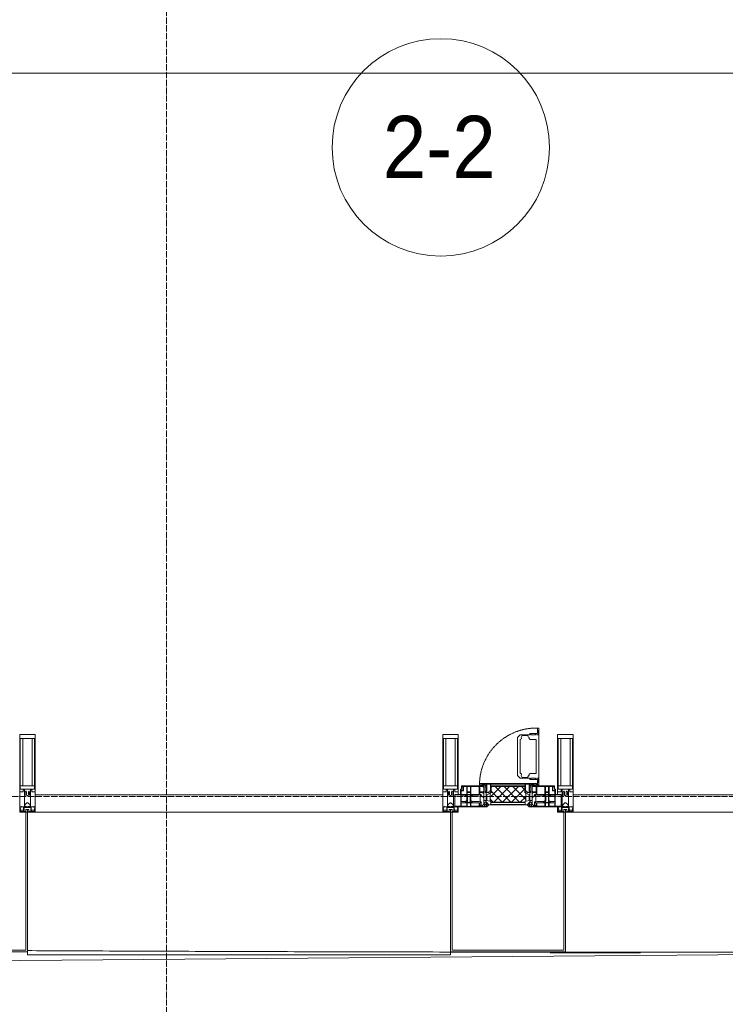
# Model space of a CAD drawing. Header units: millimetres. Extents: x 5617 to 110067, y 7718 to 195801.
# Tile 48 of 81: x 51490 to 53763, y 14731 to 17902. Entities that reach past the tile are written whole.
import ezdxf

# ---------------------------------------------------------------- set-up
doc = ezdxf.new("R2010")
doc.units = ezdxf.units.MM
for name, pattern in [('-D1-02х01', [3, 2, -1]), ('ADSK_Линия сетки', [25, 20, -2.5, 0, -2.5]), ('Линия сетки', [25, 20, -2.5, 0, -2.5])]:
    doc.linetypes.add(name, pattern=pattern)
for name, color, linetype, lineweight in [('Импосты витража', 7, 'Continuous', 18), ('Колонны', 7, 'Continuous', 18), ('Марки помещений', 7, 'Continuous', 20), ('Окна', 7, 'Continuous', 18), ('Оси', 7, 'Continuous', 9), ('Панели витража', 7, 'Continuous', 18), ('Форма', 7, 'Continuous', 18), ('Формообразующий элемент-перекрытие', 7, 'Continuous', 18), ('Элементы узлов', 7, 'Continuous', 18)]:
    doc.layers.add(name, color=color, linetype=linetype, lineweight=lineweight)
doc.styles.add('Arial_3', font='arial.ttf', dxfattribs={"width": 0.9, "height": 200})

# ---------------------------------------------------------------- blocks, each defined once
blk = doc.blocks.new('System Panel - A_PAN_Glass-7510832-МКСС_К4_L14_48_300_')
at = {"layer": 'Панели витража', "color": 253, "lineweight": 5, "true_color": 0xaaaaaa}
for p, q in [((656.25, 55), (-656.25, 55)), ((-656.25, 55), (-656.25, 0)), ((656.25, 0), (656.25, 55)), ((-656.25, 0), (656.25, 0))]:
    blk.add_line(p, q, dxfattribs=at)
blk = doc.blocks.new('A_PAN_Створка - 383мм п-7_1-V70-МКСС_К4_L14_48_300_')
at = {"layer": 'Панели витража', "lineweight": 5}
h = blk.add_hatch(dxfattribs=at)
h.set_pattern_fill('FP_10', color=256, style=0, pattern_type=2)
h.set_pattern_definition([(45, (-120550, -15350), (-14.1421356, 14.1421356), []), (135, (-120550, -15350), (-14.1421356, -14.1421356), [])])
h.paths.add_polyline_path([(-54.5, 31.8), (54.5, 31.8), (54.9, 34.1), (57.2, 36.4), (57.2, 60.8), (54.6, 63.4), (53.6, 82.7), (-54.6, 81.8), (-54.6, 63.4), (-57.2, 60.8), (-57.2, 36.4), (-54.9, 34.1)])
at = {"layer": 'Окна', "lineweight": 5}
for p, q in [((95.1, 270.5), (95.1, 252.9)), ((99.6, 270.5), (95.1, 270.5)), ((97.9, 262.4), (95.1, 262.4)), ((97.9, 262.4), (97.9, 248.4)), ((99.6, 270.5), (99.6, 87.5)), ((39.7, 249), (31.1, 240.4)), ((31.1, 117.6), (31.1, 240.4)), ((41.4, 234.2), (39.1, 233.8)), ((39.1, 179), (39.1, 233.8)), ((70.1, 249), (39.7, 249)), ((41.4, 234.2), (43.5, 236.3)), ((45, 244.7), (42.3, 239.8)), ((42.3, 239.8), (43.5, 236.3)), ((45.9, 246.8), (45, 244.7)), ((63.3, 246.8), (45.9, 246.8)), ((64.1, 245), (63.3, 246.8)), ((64.1, 245), (66.7, 241)), ((66.7, 241), (68.6, 239.7)), ((68.6, 239.7), (68.6, 236.4)), ((68.6, 236.4), (71.1, 233.9)), ((70.1, 252.9), (70.1, 249)), ((95.1, 252.9), (70.1, 252.9)), ((71.1, 233.9), (89.5, 233.9)), ((74.1, 248.4), (74.1, 252.9)), ((89.1, 248.4), (74.1, 248.4)), ((89.1, 252.9), (89.1, 248.4)), ((89.5, 233.9), (90.6, 232.8)), ((90.6, 125.2), (90.6, 232.8)), ((93.1, 248.4), (93.1, 252.9)), ((97.9, 248.4), (93.1, 248.4)), ((39.1, 179), (39.1, 124.2)), ((39.7, 109), (31.1, 117.6)), ((41.4, 123.8), (39.1, 124.2)), ((70.1, 109), (39.7, 109)), ((41.4, 123.8), (43.5, 121.7)), ((42.3, 118.2), (43.5, 121.7)), ((45, 113.3), (42.3, 118.2)), ((45.9, 111.2), (45, 113.3)), ((63.3, 111.2), (45.9, 111.2)), ((64.1, 113), (63.3, 111.2)), ((64.1, 113), (66.7, 117)), ((66.7, 117), (68.6, 118.3)), ((68.6, 121.6), (71.1, 124.1)), ((68.6, 118.3), (68.6, 121.6)), ((70.1, 105.1), (70.1, 109)), ((95.1, 105.1), (70.1, 105.1)), ((71.1, 124.1), (89.5, 124.1)), ((74.1, 109.6), (74.1, 105.1)), ((89.1, 109.6), (74.1, 109.6)), ((89.1, 105.1), (89.1, 109.6)), ((89.5, 124.1), (90.6, 125.2)), ((93.1, 109.6), (93.1, 105.1)), ((97.9, 109.6), (93.1, 109.6)), ((95.1, 87.5), (95.1, 105.1)), ((97.9, 95.6), (95.1, 95.6)), ((97.9, 95.6), (97.9, 109.6)), ((-153, 73.5), (-150, 73.5)), ((-153, 60), (-153, 73.5)), ((-150, 84), (-78, 84)), ((-150, 73.5), (-150, 84)), ((-91.5, 92), (91.5, 92)), ((-91.5, 87.5), (-91.5, 92)), ((-73.9, 87.5), (-91.5, 87.5)), ((-78, 84), (-78, 23.5)), ((-73.9, 62.5), (-73.9, 87.5)), ((73.9, 87.5), (73.9, 62.5)), ((91.5, 87.5), (73.9, 87.5)), ((78, 84), (150, 84)), ((78, 23.5), (78, 84)), ((91.5, 92), (91.5, 87.5)), ((99.6, 87.5), (95.1, 87.5)), ((150, 84), (150, 73.5)), ((150, 73.5), (153, 73.5)), ((153, 73.5), (153, 60)), ((-171, 57), (-156, 57)), ((-171, 17), (-171, 57)), ((-70, 62.5), (-73.9, 62.5)), ((-70, 32.1), (-70, 62.5)), ((-61.4, 23.5), (-70, 32.1)), ((70, 32.1), (61.4, 23.5)), ((70, 62.5), (70, 32.1)), ((73.9, 62.5), (70, 62.5)), ((156, 57), (171, 57)), ((171, 57), (171, 17)), ((-67.9, 17), (-171, 17)), ((-78, 23.5), (-67.9, 23.5)), ((-67.9, 23.5), (-64.6, 26.8)), ((-67.9, 17), (-67.9, 23.5)), ((-61.4, 23.5), (-67.9, 17)), ((-64.6, 26.8), (-61.4, 23.5)), ((61.4, 23.5), (-61.4, 23.5)), ((61.4, 23.5), (64.6, 26.8)), ((67.9, 17), (61.4, 23.5)), ((64.6, 26.8), (67.9, 23.5)), ((67.9, 23.5), (67.9, 17)), ((67.9, 23.5), (78, 23.5)), ((171, 17), (67.9, 17))]:
    blk.add_line(p, q, dxfattribs=at)
at = {"layer": 'Окна', "color": 253, "lineweight": 5, "true_color": 0xaaaaaa}
for p, q in [((-152, 20), (-152, 73.5)), ((-150.5, 69.5), (-150.5, 73.5)), ((-145, 69.5), (-150.5, 69.5)), ((-150.5, 33.6), (-150.5, 68)), ((-150.5, 68), (-143.5, 68)), ((-148.5, 82.5), (-132.4, 82.5)), ((-148.5, 81), (-148.5, 82.5)), ((-143.5, 81), (-148.5, 81)), ((-145, 69.5), (-145, 79.5)), ((-143.5, 68), (-143.5, 81)), ((-132.4, 56.6), (-132.4, 82.5)), ((-131, 82.5), (-120.8, 82.5)), ((-131, 82.5), (-131, 64.6)), ((-131, 64.6), (-120.8, 64.6)), ((-120.8, 82.5), (-120.8, 64.6)), ((-119.3, 82.5), (-92.5, 82.5)), ((-119.3, 56.6), (-119.3, 82.5)), ((-92.5, 56.6), (-92.5, 82.5)), ((-90.8, 82.5), (-79.5, 82.5)), ((-90.8, 64.6), (-90.8, 82.5)), ((-80.1, 64.6), (-90.8, 64.6)), ((-85, 84), (-85, 87.5)), ((-85, 87.5), (-78, 87.5)), ((-78, 84), (-85, 84)), ((-80.1, 66.1), (-80.1, 64.6)), ((-78, 66.1), (-80.1, 66.1)), ((-79.5, 82.5), (-79.5, 80.6)), ((-79.5, 80.6), (-78, 80.6)), ((-78, 87.5), (-78, 84)), ((-78, 66.1), (-78, 61.1)), ((78, 87.5), (78, 84)), ((85, 87.5), (78, 87.5)), ((78, 84), (85, 84)), ((79.5, 80.6), (78, 80.6)), ((78, 66.1), (78, 61.1)), ((78, 66.1), (80.1, 66.1)), ((90.8, 82.5), (79.5, 82.5)), ((79.5, 82.5), (79.5, 80.6)), ((80.1, 66.1), (80.1, 64.6)), ((80.1, 64.6), (90.8, 64.6)), ((85, 84), (85, 87.5)), ((90.8, 64.6), (90.8, 82.5)), ((119.3, 82.5), (92.5, 82.5)), ((92.5, 56.6), (92.5, 82.5)), ((119.3, 56.6), (119.3, 82.5)), ((120.8, 82.5), (120.8, 64.6)), ((131, 82.5), (120.8, 82.5)), ((131, 64.6), (120.8, 64.6)), ((131, 82.5), (131, 64.6)), ((132.4, 56.6), (132.4, 82.5)), ((148.5, 82.5), (132.4, 82.5)), ((143.5, 81), (148.5, 81)), ((143.5, 68), (143.5, 81)), ((150.5, 68), (143.5, 68)), ((145, 69.5), (145, 79.5)), ((145, 69.5), (150.5, 69.5)), ((148.5, 81), (148.5, 82.5)), ((150.5, 69.5), (150.5, 73.5)), ((150.5, 33.6), (150.5, 68)), ((152, 20), (152, 73.5)), ((-171, 55.5), (-152, 55.5)), ((-150.5, 56.6), (-132.4, 56.6)), ((-136.4, 52.4), (-150.5, 52.4)), ((-136.3, 33.6), (-150.5, 33.6)), ((-137.2, 54.8), (-135.8, 50.8)), ((-132.5, 54.8), (-137.2, 54.8)), ((-137.2, 31), (-135.8, 35)), ((-132.1, 49), (-135.8, 50.8)), ((-132.1, 36.8), (-135.8, 35)), ((-132.5, 53.8), (-133.4, 52)), ((-133.4, 52), (-130.1, 50.4)), ((-133.4, 33.7), (-130.1, 35.3)), ((-132.5, 31.9), (-133.4, 33.7)), ((-132.5, 53.8), (-132.5, 54.8)), ((-132.5, 31.9), (-132.5, 31)), ((-132.1, 49), (-132.1, 36.8)), ((-131, 56.5), (-131, 62.6)), ((-120.8, 62.6), (-131, 62.6)), ((-131, 56.5), (-120.8, 56.5)), ((-131, 55.1), (-131, 52.7)), ((-120.8, 55.1), (-131, 55.1)), ((-129.4, 51.1), (-131, 52.7)), ((-129.4, 34.6), (-131, 33)), ((-131, 30.9), (-131, 33)), ((-130.1, 50.4), (-129.4, 51.1)), ((-130.1, 35.3), (-130.1, 50.4)), ((-130.1, 35.3), (-129.4, 34.6)), ((-122.4, 51.1), (-120.8, 52.7)), ((-121.7, 50.4), (-122.4, 51.1)), ((-121.7, 35.3), (-122.4, 34.6)), ((-122.4, 34.6), (-120.8, 33)), ((-118.4, 52), (-121.7, 50.4)), ((-121.7, 35.3), (-121.7, 50.4)), ((-118.4, 33.7), (-121.7, 35.3)), ((-120.8, 56.5), (-120.8, 62.6)), ((-120.8, 55.1), (-120.8, 52.7)), ((-120.8, 30.9), (-120.8, 33)), ((-119.7, 49), (-115.9, 50.8)), ((-119.7, 49), (-119.7, 36.8)), ((-119.7, 36.8), (-115.9, 35)), ((-92.5, 56.6), (-119.3, 56.6)), ((-119.3, 54.8), (-114.6, 54.8)), ((-119.3, 53.8), (-119.3, 54.8)), ((-119.3, 53.8), (-118.4, 52)), ((-119.3, 31.9), (-118.4, 33.7)), ((-119.3, 31.9), (-119.3, 31)), ((-114.6, 54.8), (-115.9, 50.8)), ((-114.6, 31), (-115.9, 35)), ((-94.1, 33.5), (-115.4, 33.5)), ((-94.1, 52.5), (-115.3, 52.5)), ((-89.9, 50.9), (-94.1, 52.5)), ((-89.9, 35.1), (-94.1, 33.5)), ((-90.8, 62.7), (-90.8, 56.6)), ((-80.4, 62.7), (-90.8, 62.7)), ((-90.8, 56.6), (-85.9, 56.6)), ((-89.9, 52.2), (-88.6, 53.5)), ((-89.9, 52.2), (-89.9, 50.9)), ((-89.9, 35.1), (-89.9, 50.9)), ((-89.9, 32.5), (-89.9, 35.1)), ((-85.9, 32.5), (-89.9, 32.5)), ((-85.9, 53.5), (-88.6, 53.5)), ((-85.9, 56.6), (-85.9, 53.5)), ((-85.9, 53.5), (-78, 45.6)), ((-85.9, 29.4), (-85.9, 32.5)), ((-70, 33.8), (-83.4, 20.4)), ((-80.4, 61.1), (-80.4, 62.7)), ((-78, 61.1), (-80.4, 61.1)), ((-78, 45.6), (-78, 36.8)), ((-78, 36.8), (-70, 36.8)), ((-70, 36.8), (-70, 33.8)), ((70, 36.8), (70, 33.8)), ((78, 36.8), (70, 36.8)), ((70, 33.8), (83.4, 20.4)), ((78, 61.1), (80.4, 61.1)), ((85.9, 53.5), (78, 45.6)), ((78, 45.6), (78, 36.8)), ((80.4, 62.7), (90.8, 62.7)), ((80.4, 61.1), (80.4, 62.7)), ((85.9, 56.6), (85.9, 53.5)), ((90.8, 56.6), (85.9, 56.6)), ((85.9, 53.5), (88.6, 53.5)), ((85.9, 32.5), (89.9, 32.5)), ((85.9, 29.4), (85.9, 32.5)), ((89.9, 52.2), (88.6, 53.5)), ((89.9, 50.9), (94.1, 52.5)), ((89.9, 52.2), (89.9, 50.9)), ((89.9, 35.1), (89.9, 50.9)), ((89.9, 35.1), (94.1, 33.5)), ((89.9, 32.5), (89.9, 35.1)), ((90.8, 62.7), (90.8, 56.6)), ((92.5, 56.6), (119.3, 56.6)), ((94.1, 52.5), (115.3, 52.5)), ((94.1, 33.5), (115.4, 33.5)), ((114.6, 54.8), (115.9, 50.8)), ((119.3, 54.8), (114.6, 54.8)), ((114.6, 31), (115.9, 35)), ((119.7, 49), (115.9, 50.8)), ((119.7, 36.8), (115.9, 35)), ((119.3, 53.8), (118.4, 52)), ((118.4, 52), (121.7, 50.4)), ((118.4, 33.7), (121.7, 35.3)), ((119.3, 31.9), (118.4, 33.7)), ((119.3, 53.8), (119.3, 54.8)), ((119.3, 31.9), (119.3, 31)), ((119.7, 49), (119.7, 36.8)), ((120.8, 56.5), (120.8, 62.6)), ((120.8, 62.6), (131, 62.6)), ((131, 56.5), (120.8, 56.5)), ((120.8, 55.1), (120.8, 52.7)), ((120.8, 55.1), (131, 55.1)), ((122.4, 51.1), (120.8, 52.7)), ((122.4, 34.6), (120.8, 33)), ((120.8, 30.9), (120.8, 33)), ((121.7, 50.4), (122.4, 51.1)), ((121.7, 35.3), (121.7, 50.4)), ((121.7, 35.3), (122.4, 34.6)), ((129.4, 51.1), (131, 52.7)), ((130.1, 50.4), (129.4, 51.1)), ((130.1, 35.3), (129.4, 34.6)), ((129.4, 34.6), (131, 33)), ((133.4, 52), (130.1, 50.4)), ((130.1, 35.3), (130.1, 50.4)), ((133.4, 33.7), (130.1, 35.3)), ((131, 56.5), (131, 62.6)), ((131, 55.1), (131, 52.7)), ((131, 30.9), (131, 33)), ((132.1, 49), (135.8, 50.8)), ((132.1, 49), (132.1, 36.8)), ((132.1, 36.8), (135.8, 35)), ((150.5, 56.6), (132.4, 56.6)), ((132.5, 54.8), (137.2, 54.8)), ((132.5, 53.8), (132.5, 54.8)), ((132.5, 53.8), (133.4, 52)), ((132.5, 31.9), (133.4, 33.7)), ((132.5, 31.9), (132.5, 31)), ((137.2, 54.8), (135.8, 50.8)), ((137.2, 31), (135.8, 35)), ((136.3, 33.6), (150.5, 33.6)), ((136.4, 52.4), (150.5, 52.4)), ((171, 55.5), (152, 55.5)), ((-171, 18.5), (-153.5, 18.5)), ((-153.5, 18.5), (-152, 20)), ((-150.5, 29.4), (-132.4, 29.4)), ((-150.5, 17), (-150.5, 29.4)), ((-132.4, 18.6), (-150.5, 18.6)), ((-132.5, 31), (-137.2, 31)), ((-132.4, 29.4), (-132.4, 18.6)), ((-120.8, 30.9), (-131, 30.9)), ((-131, 29.5), (-120.8, 29.5)), ((-131, 18.2), (-131, 29.5)), ((-120.8, 18.2), (-131, 18.2)), ((-120.8, 18.2), (-120.8, 29.5)), ((-119.3, 31), (-114.6, 31)), ((-92.5, 29.4), (-119.3, 29.4)), ((-119.3, 29.4), (-119.3, 18.6)), ((-119.3, 18.6), (-92.5, 18.6)), ((-92.5, 18.6), (-92.5, 29.4)), ((-90.8, 18.5), (-90.8, 29.4)), ((-90.8, 29.4), (-85.9, 29.4)), ((-87.3, 18.5), (-90.8, 18.5)), ((-87.3, 21.9), (-85.9, 21.9)), ((-87.3, 20.4), (-87.3, 21.9)), ((-87.3, 20.4), (-87.3, 18.5)), ((-84.8, 20.4), (-87.3, 20.4)), ((-85.9, 21.9), (-85.9, 29.4)), ((-85.9, 18.2), (-85.9, 20.4)), ((-75.9, 18.2), (-85.9, 18.2)), ((-83.4, 20.4), (-84.8, 20.4)), ((-75.9, 23.5), (-73, 23.5)), ((-75.9, 21.5), (-75.9, 23.5)), ((-75.9, 21.5), (-75.9, 18.2)), ((-74.9, 21.5), (-75.9, 21.5)), ((-74.9, 17.9), (-74.9, 21.5)), ((-68.9, 17.9), (-74.9, 17.9)), ((-67.2, 29.3), (-73, 23.5)), ((-68.9, 21.5), (-68.9, 17.9)), ((-67.9, 21.5), (-68.9, 21.5)), ((-67.9, 23.5), (-64.6, 26.8)), ((-67.9, 21.5), (-67.9, 23.5)), ((-64.6, 26.8), (-67.2, 29.3)), ((64.6, 26.8), (67.2, 29.3)), ((67.9, 23.5), (64.6, 26.8)), ((67.2, 29.3), (73, 23.5)), ((67.9, 21.5), (67.9, 23.5)), ((67.9, 21.5), (68.9, 21.5)), ((68.9, 21.5), (68.9, 17.9)), ((68.9, 17.9), (74.9, 17.9)), ((75.9, 23.5), (73, 23.5)), ((74.9, 21.5), (75.9, 21.5)), ((74.9, 17.9), (74.9, 21.5)), ((75.9, 21.5), (75.9, 23.5)), ((75.9, 21.5), (75.9, 18.2)), ((75.9, 18.2), (85.9, 18.2)), ((83.4, 20.4), (84.8, 20.4)), ((84.8, 20.4), (87.3, 20.4)), ((85.9, 21.9), (85.9, 29.4)), ((90.8, 29.4), (85.9, 29.4)), ((87.3, 21.9), (85.9, 21.9)), ((85.9, 18.2), (85.9, 20.4)), ((87.3, 20.4), (87.3, 21.9)), ((87.3, 20.4), (87.3, 18.5)), ((87.3, 18.5), (90.8, 18.5)), ((90.8, 18.5), (90.8, 29.4)), ((92.5, 18.6), (92.5, 29.4)), ((92.5, 29.4), (119.3, 29.4)), ((119.3, 18.6), (92.5, 18.6)), ((119.3, 31), (114.6, 31)), ((119.3, 29.4), (119.3, 18.6)), ((120.8, 30.9), (131, 30.9)), ((120.8, 18.2), (120.8, 29.5)), ((131, 29.5), (120.8, 29.5)), ((120.8, 18.2), (131, 18.2)), ((131, 18.2), (131, 29.5)), ((150.5, 29.4), (132.4, 29.4)), ((132.4, 29.4), (132.4, 18.6)), ((132.4, 18.6), (150.5, 18.6)), ((132.5, 31), (137.2, 31)), ((150.5, 17), (150.5, 29.4)), ((153.5, 18.5), (152, 20)), ((171, 18.5), (153.5, 18.5))]:
    blk.add_line(p, q, dxfattribs=at)
at = {"layer": 'Окна', "linetype": '-D1-02х01', "lineweight": 5}
blk.add_arc((91.4, 87.5), 183, 88.8555, 178.5909, dxfattribs=at)
at = {"layer": 'Окна', "lineweight": 5}
for centre, start, end in [((-156, 60), 270, 360), ((156, 60), 180, 270)]:
    blk.add_arc(centre, 3, start, end, dxfattribs=at)
at = {"layer": 'Элементы узлов', "color": 253, "lineweight": 5, "true_color": 0xaaaaaa}
for p, q in [((-91.5, 92), (-91.5, 87.5)), ((-91.5, 92), (91.5, 92)), ((-91.5, 87.5), (-73.9, 87.5)), ((-83.4, 90.3), (-69.4, 90.3)), ((-83.4, 90.3), (-83.4, 87.5)), ((-73.9, 87.5), (-73.9, 62.5)), ((-69.4, 85.5), (-73.9, 85.5)), ((-73.9, 81.5), (-69.4, 81.5)), ((-69.4, 66.5), (-73.9, 66.5)), ((-69.4, 90.3), (-69.4, 85.5)), ((-69.4, 81.5), (-69.4, 66.5)), ((-67.9, 89.3), (-66.9, 90.3)), ((-67.9, 62.5), (-67.9, 89.3)), ((-66.9, 90.3), (-57.4, 90.3)), ((-60.1, 67.7), (-61.7, 64.9)), ((-61.7, 64.9), (-61.7, 62.5)), ((-56.4, 67.7), (-60.1, 67.7)), ((-57.4, 90.3), (-56.4, 89.4)), ((-57.4, 61), (-54.9, 63.5)), ((-56.4, 89.4), (-56.4, 67.7)), ((-53.9, 90.3), (-54.9, 89.3)), ((-54.9, 89.3), (-54.9, 85.6)), ((-54.9, 85.6), (-53.9, 84.6)), ((-54.9, 81.9), (-53.8, 83)), ((-54.9, 63.5), (-54.9, 81.9)), ((-53.6, 82.7), (-54.6, 81.8)), ((-54.6, 81.8), (-54.6, 63.4)), ((53.9, 90.3), (-53.9, 90.3)), ((-53.9, 84.6), (53.9, 84.6)), ((53.8, 83), (-53.8, 83)), ((53.6, 82.7), (-53.6, 82.7)), ((54.6, 81.8), (53.6, 82.7)), ((54.9, 81.9), (53.8, 83)), ((53.9, 90.3), (54.9, 89.3)), ((54.9, 85.6), (53.9, 84.6)), ((54.6, 63.4), (54.6, 81.8)), ((54.9, 89.3), (54.9, 85.6)), ((54.9, 63.5), (54.9, 81.9)), ((57.4, 61), (54.9, 63.5)), ((57.4, 90.3), (56.4, 89.4)), ((56.4, 89.4), (56.4, 67.7)), ((56.4, 67.7), (60.1, 67.7)), ((66.9, 90.3), (57.4, 90.3)), ((60.1, 67.7), (61.7, 64.9)), ((61.7, 64.9), (61.7, 62.5)), ((67.9, 89.3), (66.9, 90.3)), ((67.9, 62.5), (67.9, 89.3)), ((69.4, 90.3), (69.4, 85.5)), ((83.4, 90.3), (69.4, 90.3)), ((69.4, 85.5), (73.9, 85.5)), ((69.4, 81.5), (69.4, 66.5)), ((73.9, 81.5), (69.4, 81.5)), ((69.4, 66.5), (73.9, 66.5)), ((91.5, 87.5), (73.9, 87.5)), ((73.9, 87.5), (73.9, 62.5)), ((83.4, 90.3), (83.4, 87.5)), ((91.5, 92), (91.5, 87.5)), ((-73.9, 62.5), (-70, 62.5)), ((-70, 62.5), (-70, 32.1)), ((-70, 32.1), (-61.4, 23.5)), ((-61.7, 62.5), (-67.9, 62.5)), ((-66, 56.5), (-67.8, 55.7)), ((-67.8, 55.7), (-67.8, 38.3)), ((-67.8, 38.3), (-65.7, 37.4)), ((-66, 56.5), (-62, 59.1)), ((-65.7, 37.4), (-60.8, 34.7)), ((-62, 59.1), (-60.7, 61)), ((-60.8, 34.7), (-57.3, 35.9)), ((-60.7, 61), (-57.4, 61)), ((-55.2, 33.8), (-57.3, 35.9)), ((-54.6, 63.4), (-57.2, 60.8)), ((-57.2, 60.8), (-57.2, 36.4)), ((-57.2, 36.4), (-54.9, 34.1)), ((-55.2, 33.8), (-54.8, 31.5)), ((-54.9, 34.1), (-54.5, 31.8)), ((-54.5, 31.8), (54.5, 31.8)), ((54.5, 31.8), (54.9, 34.1)), ((57.2, 60.8), (54.6, 63.4)), ((55.2, 33.8), (54.8, 31.5)), ((54.9, 34.1), (57.2, 36.4)), ((55.2, 33.8), (57.3, 35.9)), ((57.2, 36.4), (57.2, 60.8)), ((60.8, 34.7), (57.3, 35.9)), ((60.7, 61), (57.4, 61)), ((62, 59.1), (60.7, 61)), ((65.7, 37.4), (60.8, 34.7)), ((70, 32.1), (61.4, 23.5)), ((61.7, 62.5), (67.9, 62.5)), ((66, 56.5), (62, 59.1)), ((67.8, 38.3), (65.7, 37.4)), ((66, 56.5), (67.8, 55.7)), ((67.8, 55.7), (67.8, 38.3)), ((70, 62.5), (70, 32.1)), ((73.9, 62.5), (70, 62.5)), ((61.4, 23.5), (-61.4, 23.5)), ((-53.9, 30.5), (-54.9, 29.5)), ((-54.9, 29.5), (-54.9, 25.8)), ((-54.9, 25.8), (-53.9, 24.8)), ((0, 31.5), (-54.8, 31.5)), ((53.9, 30.5), (-53.9, 30.5)), ((-53.9, 24.8), (53.9, 24.8)), ((0, 31.5), (54.8, 31.5)), ((53.9, 30.5), (54.9, 29.5)), ((54.9, 25.8), (53.9, 24.8)), ((54.9, 29.5), (54.9, 25.8))]:
    blk.add_line(p, q, dxfattribs=at)
blk = doc.blocks.new('Rectangular Mullion - 50Wx250H-2623690-МКСС_К4_L14_48_300_')
at = {"layer": 'Элементы узлов', "color": 253, "lineweight": 5, "true_color": 0xaaaaaa}
for p, q in [((-25, 65.2), (-25, 250)), ((-25, 250), (0, 250)), ((-23, 237.3), (0, 237.3)), ((-23, 237.3), (-23, 73.6)), ((-14.9, 84), (-14.9, 237.3)), ((25, 250), (0, 250)), ((23, 237.3), (0, 237.3)), ((14.9, 84), (14.9, 237.3)), ((23, 237.3), (23, 73.6)), ((25, 65.2), (25, 250)), ((-14, 65.2), (-25, 65.2)), ((0, 84), (-23, 84)), ((-0.5, 73.6), (-23, 73.6)), ((-14, 71.3), (-14, 65.2)), ((-10, 71.3), (-14, 71.3)), ((-10, 53), (-10, 71.3)), ((-7, 65.2), (-5.9, 67.3)), ((-7, 65.2), (-7, 54.7)), ((-4.1, 67.3), (-5.9, 67.3)), ((-4.1, 67.3), (-2.9, 65.1)), ((-2.9, 65.1), (-2.9, 54.6)), ((0, 84), (23, 84)), ((0.5, 73.6), (23, 73.6)), ((4.1, 67.3), (2.9, 65.1)), ((2.9, 65.1), (2.9, 54.6)), ((4.1, 67.3), (5.9, 67.3)), ((7, 65.2), (5.9, 67.3)), ((7, 65.2), (7, 54.7)), ((10, 71.3), (14, 71.3)), ((10, 53), (10, 71.3)), ((14, 71.3), (14, 65.2)), ((14, 65.2), (25, 65.2)), ((-8.7, 53), (-10, 53)), ((-10, 53), (-10, 17)), ((-8.7, 53), (-7, 54.7)), ((-1.3, 53), (-2.9, 54.6)), ((0, 53), (-1.3, 53)), ((0, 53), (1.3, 53)), ((1.3, 53), (2.9, 54.6)), ((8.7, 53), (7, 54.7)), ((8.7, 53), (10, 53)), ((10, 53), (10, 17)), ((-23.8, 14.6), (-25, 14.2)), ((-25, 0), (-25, 14.2)), ((-22.3, 17), (-23.8, 17)), ((-23.8, 17), (-23.8, 14.6)), ((-22.5, 10.6), (-23.8, 14.6)), ((-22.5, 10.6), (-23.7, 9.9)), ((-23.7, 1.3), (-23.7, 9.9)), ((-23.7, 1.3), (-11.8, 1.3)), ((-23.2, 10.2), (-22.5, 8)), ((-22.5, 8), (-22.5, 4.5)), ((-21.3, 4.5), (-22.5, 4.5)), ((-22.3, 17), (-22.3, 16)), ((-22.3, 16), (-21.3, 16)), ((-19, 17.6), (-21.3, 16)), ((-21.3, 4.5), (-21.3, 6.5)), ((-21.3, 6.5), (-14.2, 6.5)), ((-18.4, 16.6), (-19, 17.6)), ((-7.4, 16.6), (-18.4, 16.6)), ((-14.2, 6.5), (-14.2, 4.5)), ((-13.2, 4.5), (-14.2, 4.5)), ((-13.2, 4.5), (-12.2, 7.2)), ((-12.7, 7.6), (-11.3, 11.4)), ((-12.7, 7.6), (-11.8, 6.9)), ((-12.2, 9), (-12.2, 14.8)), ((-12.2, 14.8), (0, 14.8)), ((-11.8, 1.3), (-11.8, 6.9)), ((-10.5, 11.2), (-11.3, 11.4)), ((-10.5, 1.5), (-10.5, 11.2)), ((-4.8, 1.5), (-10.5, 1.5)), ((-10, 17), (-7.5, 17)), ((-8.5, 23), (-1.5, 30)), ((-8.5, 18.5), (-8.5, 23)), ((-7.5, 18.5), (-8.5, 18.5)), ((-7.5, 17), (-7.5, 18.5)), ((-7.4, 18), (-7.4, 16.6)), ((-2.6, 18), (-7.4, 18)), ((0, 8), (-4.8, 8)), ((-4.8, 1.5), (-4.8, 8)), ((-2.6, 18), (-2.6, 16.8)), ((-2.6, 16.8), (0, 16.8)), ((-1.5, 30), (0, 30)), ((1.5, 30), (0, 30)), ((2.6, 16.8), (0, 16.8)), ((0, 14.8), (0, 16.8)), ((0, 14.8), (0, 16.8)), ((12.2, 14.8), (0, 14.8)), ((0, 0), (0, 8)), ((0, 8), (4.8, 8)), ((0, 0), (0, 8)), ((8.5, 23), (1.5, 30)), ((2.6, 18), (2.6, 16.8)), ((2.6, 18), (7.4, 18)), ((4.8, 1.5), (4.8, 8)), ((4.8, 1.5), (10.5, 1.5)), ((7.4, 18), (7.4, 16.6)), ((7.4, 16.6), (18.4, 16.6)), ((7.5, 18.5), (8.5, 18.5)), ((7.5, 17), (7.5, 18.5)), ((10, 17), (7.5, 17)), ((8.5, 18.5), (8.5, 23)), ((10.5, 11.2), (11.3, 11.4)), ((10.5, 1.5), (10.5, 11.2)), ((12.7, 7.6), (11.3, 11.4)), ((12.7, 7.6), (11.8, 6.9)), ((11.8, 1.3), (11.8, 6.9)), ((23.7, 1.3), (11.8, 1.3)), ((12.2, 9), (12.2, 14.8)), ((13.2, 4.5), (12.2, 7.2)), ((13.2, 4.5), (14.2, 4.5)), ((21.3, 6.5), (14.2, 6.5)), ((14.2, 6.5), (14.2, 4.5)), ((18.4, 16.6), (19, 17.6)), ((19, 17.6), (21.3, 16)), ((22.3, 16), (21.3, 16)), ((21.3, 4.5), (21.3, 6.5)), ((21.3, 4.5), (22.5, 4.5)), ((22.3, 17), (22.3, 16)), ((22.3, 17), (23.8, 17)), ((22.5, 10.6), (23.8, 14.6)), ((22.5, 10.6), (23.7, 9.9)), ((23.2, 10.2), (22.5, 8)), ((22.5, 8), (22.5, 4.5)), ((23.7, 1.3), (23.7, 9.9)), ((23.8, 17), (23.8, 14.6)), ((23.8, 14.6), (25, 14.2)), ((25, 0), (25, 14.2)), ((-25, 0), (0, 0)), ((25, 0), (0, 0))]:
    blk.add_line(p, q, dxfattribs=at)
for centre, start, end in [((-0.5, 73.1), 360, 90), ((0.5, 73.1), 90, 180)]:
    blk.add_arc(centre, 0.5, start, end, dxfattribs=at)
blk = doc.blocks.new('Rectangular Mullion - R_StandardFrame_50Wx250H-7509108-МКСС_К4_L14_48_300_')
at = {"layer": 'Импосты витража', "color": 253, "lineweight": 5, "true_color": 0xaaaaaa}
for p, q in [((-25, -250), (-25, 0)), ((-25, 0), (-5, 0)), ((0, 0), (25, 0)), ((25, 0), (25, -250)), ((25, -250), (-25, -250))]:
    blk.add_line(p, q, dxfattribs=at)
blk = doc.blocks.new('Rectangular Mullion - 50Wx250H-V80-МКСС_К4_L14_48_300_')
at = {"layer": 'Элементы узлов', "color": 253, "lineweight": 5, "true_color": 0xaaaaaa}
for p, q in [((-25, 65.2), (-25, 250)), ((-25, 250), (0, 250)), ((-23, 237.3), (0, 237.3)), ((-23, 237.3), (-23, 73.6)), ((-14.9, 84), (-14.9, 237.3)), ((25, 250), (0, 250)), ((23, 237.3), (0, 237.3)), ((14.9, 84), (14.9, 237.3)), ((23, 237.3), (23, 73.6)), ((25, 65.2), (25, 250)), ((-14, 65.2), (-25, 65.2)), ((0, 84), (-23, 84)), ((-0.5, 73.6), (-23, 73.6)), ((-14, 71.3), (-14, 65.2)), ((-10, 71.3), (-14, 71.3)), ((-10, 53), (-10, 71.3)), ((-7, 65.2), (-5.9, 67.3)), ((-7, 65.2), (-7, 54.7)), ((-4.1, 67.3), (-5.9, 67.3)), ((-4.1, 67.3), (-2.9, 65.1)), ((-2.9, 65.1), (-2.9, 54.6)), ((0, 84), (23, 84)), ((0.5, 73.6), (23, 73.6)), ((4.1, 67.3), (2.9, 65.1)), ((2.9, 65.1), (2.9, 54.6)), ((4.1, 67.3), (5.9, 67.3)), ((7, 65.2), (5.9, 67.3)), ((7, 65.2), (7, 54.7)), ((10, 71.3), (14, 71.3)), ((10, 53), (10, 71.3)), ((14, 71.3), (14, 65.2)), ((14, 65.2), (25, 65.2)), ((-8.7, 53), (-10, 53)), ((-10, 53), (-10, 17)), ((-8.7, 53), (-7, 54.7)), ((-1.3, 53), (-2.9, 54.6)), ((0, 53), (-1.3, 53)), ((0, 53), (1.3, 53)), ((1.3, 53), (2.9, 54.6)), ((8.7, 53), (7, 54.7)), ((8.7, 53), (10, 53)), ((10, 53), (10, 17)), ((-23.8, 14.6), (-25, 14.2)), ((-25, 0), (-25, 14.2)), ((-22.3, 17), (-23.8, 17)), ((-23.8, 17), (-23.8, 14.6)), ((-22.5, 10.6), (-23.8, 14.6)), ((-22.5, 10.6), (-23.7, 9.9)), ((-23.7, 1.3), (-23.7, 9.9)), ((-23.7, 1.3), (-11.8, 1.3)), ((-23.2, 10.2), (-22.5, 8)), ((-22.5, 8), (-22.5, 4.5)), ((-21.3, 4.5), (-22.5, 4.5)), ((-22.3, 17), (-22.3, 16)), ((-22.3, 16), (-21.3, 16)), ((-19, 17.6), (-21.3, 16)), ((-21.3, 4.5), (-21.3, 6.5)), ((-21.3, 6.5), (-14.2, 6.5)), ((-18.4, 16.6), (-19, 17.6)), ((-7.4, 16.6), (-18.4, 16.6)), ((-14.2, 6.5), (-14.2, 4.5)), ((-13.2, 4.5), (-14.2, 4.5)), ((-13.2, 4.5), (-12.2, 7.2)), ((-12.7, 7.6), (-11.3, 11.4)), ((-12.7, 7.6), (-11.8, 6.9)), ((-12.2, 9), (-12.2, 14.8)), ((-12.2, 14.8), (0, 14.8)), ((-11.8, 1.3), (-11.8, 6.9)), ((-10.5, 11.2), (-11.3, 11.4)), ((-10.5, 1.5), (-10.5, 11.2)), ((-4.8, 1.5), (-10.5, 1.5)), ((-10, 17), (-7.5, 17)), ((-8.5, 23), (-1.5, 30)), ((-8.5, 18.5), (-8.5, 23)), ((-7.5, 18.5), (-8.5, 18.5)), ((-7.5, 17), (-7.5, 18.5)), ((-7.4, 18), (-7.4, 16.6)), ((-2.6, 18), (-7.4, 18)), ((0, 8), (-4.8, 8)), ((-4.8, 1.5), (-4.8, 8)), ((-2.6, 18), (-2.6, 16.8)), ((-2.6, 16.8), (0, 16.8)), ((-1.5, 30), (0, 30)), ((1.5, 30), (0, 30)), ((2.6, 16.8), (0, 16.8)), ((0, 14.8), (0, 16.8)), ((0, 14.8), (0, 16.8)), ((12.2, 14.8), (0, 14.8)), ((0, 0), (0, 8)), ((0, 8), (4.8, 8)), ((0, 0), (0, 8)), ((8.5, 23), (1.5, 30)), ((2.6, 18), (2.6, 16.8)), ((2.6, 18), (7.4, 18)), ((4.8, 1.5), (4.8, 8)), ((4.8, 1.5), (10.5, 1.5)), ((7.4, 18), (7.4, 16.6)), ((7.4, 16.6), (18.4, 16.6)), ((7.5, 18.5), (8.5, 18.5)), ((7.5, 17), (7.5, 18.5)), ((10, 17), (7.5, 17)), ((8.5, 18.5), (8.5, 23)), ((10.5, 11.2), (11.3, 11.4)), ((10.5, 1.5), (10.5, 11.2)), ((12.7, 7.6), (11.3, 11.4)), ((12.7, 7.6), (11.8, 6.9)), ((11.8, 1.3), (11.8, 6.9)), ((23.7, 1.3), (11.8, 1.3)), ((12.2, 9), (12.2, 14.8)), ((13.2, 4.5), (12.2, 7.2)), ((13.2, 4.5), (14.2, 4.5)), ((21.3, 6.5), (14.2, 6.5)), ((14.2, 6.5), (14.2, 4.5)), ((19.9, 17), (21.3, 16)), ((22.3, 16), (21.3, 16)), ((21.3, 4.5), (21.3, 6.5)), ((21.3, 4.5), (22.5, 4.5)), ((22.3, 17), (22.3, 16)), ((22.5, 10.6), (23.8, 14.6)), ((22.5, 10.6), (23.7, 9.9)), ((23.2, 10.2), (22.5, 8)), ((22.5, 8), (22.5, 4.5)), ((23.7, 1.3), (23.7, 9.9)), ((23.8, 17), (23.8, 14.6)), ((23.8, 14.6), (25, 14.2)), ((25, 0), (25, 14.2)), ((-25, 0), (0, 0)), ((25, 0), (0, 0))]:
    blk.add_line(p, q, dxfattribs=at)
for centre, start, end in [((-0.5, 73.1), 360, 90), ((0.5, 73.1), 90, 180)]:
    blk.add_arc(centre, 0.5, start, end, dxfattribs=at)
blk = doc.blocks.new('Rectangular Mullion - R_StandardFrame_50Wx250H-V81-МКСС_К4_L14_48_300_')
at = {"layer": 'Импосты витража', "color": 253, "lineweight": 5, "true_color": 0xaaaaaa}
for p, q in [((-25, -250), (-25, 0)), ((-25, 0), (0, 0)), ((5, 0), (25, 0)), ((25, 0), (25, -17)), ((25, -57), (25, -250)), ((25, -250), (-25, -250))]:
    blk.add_line(p, q, dxfattribs=at)
blk = doc.blocks.new('Rectangular Mullion - 50Wx250H-V82-МКСС_К4_L14_48_300_')
at = {"layer": 'Элементы узлов', "color": 253, "lineweight": 5, "true_color": 0xaaaaaa}
for p, q in [((-25, 65.2), (-25, 250)), ((-25, 250), (0, 250)), ((-23, 237.3), (0, 237.3)), ((-23, 237.3), (-23, 73.6)), ((-14.9, 84), (-14.9, 237.3)), ((25, 250), (0, 250)), ((23, 237.3), (0, 237.3)), ((14.9, 84), (14.9, 237.3)), ((23, 237.3), (23, 73.6)), ((25, 65.2), (25, 250)), ((-14, 65.2), (-25, 65.2)), ((0, 84), (-23, 84)), ((-0.5, 73.6), (-23, 73.6)), ((-14, 71.3), (-14, 65.2)), ((-10, 71.3), (-14, 71.3)), ((-10, 53), (-10, 71.3)), ((-7, 65.2), (-5.9, 67.3)), ((-7, 65.2), (-7, 54.7)), ((-4.1, 67.3), (-5.9, 67.3)), ((-4.1, 67.3), (-2.9, 65.1)), ((-2.9, 65.1), (-2.9, 54.6)), ((0, 84), (23, 84)), ((0.5, 73.6), (23, 73.6)), ((4.1, 67.3), (2.9, 65.1)), ((2.9, 65.1), (2.9, 54.6)), ((4.1, 67.3), (5.9, 67.3)), ((7, 65.2), (5.9, 67.3)), ((7, 65.2), (7, 54.7)), ((10, 71.3), (14, 71.3)), ((10, 53), (10, 71.3)), ((14, 71.3), (14, 65.2)), ((14, 65.2), (25, 65.2)), ((-8.7, 53), (-10, 53)), ((-10, 53), (-10, 17)), ((-8.7, 53), (-7, 54.7)), ((-1.3, 53), (-2.9, 54.6)), ((0, 53), (-1.3, 53)), ((0, 53), (1.3, 53)), ((1.3, 53), (2.9, 54.6)), ((8.7, 53), (7, 54.7)), ((8.7, 53), (10, 53)), ((10, 53), (10, 17)), ((-23.8, 14.6), (-25, 14.2)), ((-25, 0), (-25, 14.2)), ((-23.8, 17), (-23.8, 14.6)), ((-22.5, 10.6), (-23.8, 14.6)), ((-22.5, 10.6), (-23.7, 9.9)), ((-23.7, 1.3), (-23.7, 9.9)), ((-23.7, 1.3), (-11.8, 1.3)), ((-23.2, 10.2), (-22.5, 8)), ((-22.5, 8), (-22.5, 4.5)), ((-21.3, 4.5), (-22.5, 4.5)), ((-22.3, 17), (-22.3, 16)), ((-22.3, 16), (-21.3, 16)), ((-19.9, 17), (-21.3, 16)), ((-21.3, 4.5), (-21.3, 6.5)), ((-21.3, 6.5), (-14.2, 6.5)), ((-7.4, 16.6), (-18.4, 16.6)), ((-14.2, 6.5), (-14.2, 4.5)), ((-13.2, 4.5), (-14.2, 4.5)), ((-13.2, 4.5), (-12.2, 7.2)), ((-12.7, 7.6), (-11.3, 11.4)), ((-12.7, 7.6), (-11.8, 6.9)), ((-12.2, 9), (-12.2, 14.8)), ((-12.2, 14.8), (0, 14.8)), ((-11.8, 1.3), (-11.8, 6.9)), ((-10.5, 11.2), (-11.3, 11.4)), ((-10.5, 1.5), (-10.5, 11.2)), ((-4.8, 1.5), (-10.5, 1.5)), ((-10, 17), (-7.5, 17)), ((-8.5, 23), (-1.5, 30)), ((-8.5, 18.5), (-8.5, 23)), ((-7.5, 18.5), (-8.5, 18.5)), ((-7.5, 17), (-7.5, 18.5)), ((-7.4, 18), (-7.4, 16.6)), ((-2.6, 18), (-7.4, 18)), ((0, 8), (-4.8, 8)), ((-4.8, 1.5), (-4.8, 8)), ((-2.6, 18), (-2.6, 16.8)), ((-2.6, 16.8), (0, 16.8)), ((-1.5, 30), (0, 30)), ((1.5, 30), (0, 30)), ((2.6, 16.8), (0, 16.8)), ((0, 14.8), (0, 16.8)), ((0, 14.8), (0, 16.8)), ((12.2, 14.8), (0, 14.8)), ((0, 0), (0, 8)), ((0, 8), (4.8, 8)), ((0, 0), (0, 8)), ((8.5, 23), (1.5, 30)), ((2.6, 18), (2.6, 16.8)), ((2.6, 18), (7.4, 18)), ((4.8, 1.5), (4.8, 8)), ((4.8, 1.5), (10.5, 1.5)), ((7.4, 18), (7.4, 16.6)), ((7.4, 16.6), (18.4, 16.6)), ((7.5, 18.5), (8.5, 18.5)), ((7.5, 17), (7.5, 18.5)), ((10, 17), (7.5, 17)), ((8.5, 18.5), (8.5, 23)), ((10.5, 11.2), (11.3, 11.4)), ((10.5, 1.5), (10.5, 11.2)), ((12.7, 7.6), (11.3, 11.4)), ((12.7, 7.6), (11.8, 6.9)), ((11.8, 1.3), (11.8, 6.9)), ((23.7, 1.3), (11.8, 1.3)), ((12.2, 9), (12.2, 14.8)), ((13.2, 4.5), (12.2, 7.2)), ((13.2, 4.5), (14.2, 4.5)), ((21.3, 6.5), (14.2, 6.5)), ((14.2, 6.5), (14.2, 4.5)), ((18.4, 16.6), (19, 17.6)), ((19, 17.6), (21.3, 16)), ((22.3, 16), (21.3, 16)), ((21.3, 4.5), (21.3, 6.5)), ((21.3, 4.5), (22.5, 4.5)), ((22.3, 17), (22.3, 16)), ((22.3, 17), (23.8, 17)), ((22.5, 10.6), (23.8, 14.6)), ((22.5, 10.6), (23.7, 9.9)), ((23.2, 10.2), (22.5, 8)), ((22.5, 8), (22.5, 4.5)), ((23.7, 1.3), (23.7, 9.9)), ((23.8, 17), (23.8, 14.6)), ((23.8, 14.6), (25, 14.2)), ((25, 0), (25, 14.2)), ((-25, 0), (0, 0)), ((25, 0), (0, 0))]:
    blk.add_line(p, q, dxfattribs=at)
for centre, start, end in [((-0.5, 73.1), 360, 90), ((0.5, 73.1), 90, 180)]:
    blk.add_arc(centre, 0.5, start, end, dxfattribs=at)
blk = doc.blocks.new('Rectangular Mullion - R_StandardFrame_50Wx250H-V83-МКСС_К4_L14_48_300_')
at = {"layer": 'Импосты витража', "color": 253, "lineweight": 5, "true_color": 0xaaaaaa}
for p, q in [((-25, -17), (-25, 0)), ((-25, 0), (-5, 0)), ((0, 0), (25, 0)), ((25, 0), (25, -250)), ((-25, -250), (-25, -57)), ((25, -250), (-25, -250))]:
    blk.add_line(p, q, dxfattribs=at)
blk = doc.blocks.new('A_SLK_PAN_Type1 - Прямой тип панели-6537682-МКСС_К4_L14_48_300_')
at = {"layer": 'Колонны', "lineweight": 5}
for p, q in [((-252.5, 450), (252.5, 450)), ((-252.5, 0), (-252.5, 450)), ((-247.5, 445), (-247.5, 0)), ((247.5, 445), (-247.5, 445)), ((247.5, 0), (247.5, 445)), ((252.5, 450), (252.5, 0)), ((-247.5, 0), (-252.5, 0)), ((252.5, 0), (247.5, 0))]:
    blk.add_line(p, q, dxfattribs=at)
blk = doc.blocks.new('A_SLK_PAN_Type1 - Прямой тип панели Ф-1_1-7501984-МКСС_К4_L14_48_300_')
at = {"layer": 'Колонны', "lineweight": 5}
for p, q in [((-185, 450), (185, 450)), ((-185, 0), (-185, 450)), ((-180, 445), (-180, 0)), ((180, 445), (-180, 445)), ((180, 0), (180, 445)), ((185, 450), (185, 0)), ((-180, 0), (-185, 0)), ((185, 0), (180, 0))]:
    blk.add_line(p, q, dxfattribs=at)
blk = doc.blocks.new('A_OGR_PAN_Отлив - A_OGR_PAN_Отлив-6121902-МКСС_К4_L14_48_300_')
at = {"layer": 'Колонны', "color": 253, "lineweight": 5, "true_color": 0xaaaaaa}
for p, q in [((-681.2, -460), (-681.2, -450)), ((-681.2, -460), (681.2, -460)), ((681.2, -460), (681.2, -453.4))]:
    blk.add_line(p, q, dxfattribs=at)
blk = doc.blocks.new('135_SLK_K4_AR_FCD_rvt-1-МКСС_К4_L14_48_300_')
at = {"layer": 'Форма', "color": 253, "lineweight": 9, "true_color": 0xaaaaaa}
blk.add_line((136800, 17730), (98717.9, 17730), dxfattribs=at)
at = {"layer": 'Форма', "color": 253, "lineweight": 5, "true_color": 0xaaaaaa, "flags": 128}
blk.add_lwpolyline([(114341.6, 14827.2), (118320, 14866.3), (121358.5, 14890.7), (123705, 14904.1)], dxfattribs=at)
at = {"layer": 'Форма', "color": 253, "lineweight": 9, "true_color": 0xaaaaaa}
blk.add_open_spline([(119002.5, 14903.6), (119040.9, 14903.4), (119192.8, 14902.7), (119458, 14901.6), (119798, 14900.4), (120081.2, 14899.7), (120308, 14899.2), (120478.1, 14899), (120648.2, 14898.7), (120874.9, 14898.5), (121158.2, 14898.4), (121441.4, 14898.5), (121668.1, 14898.6), (121838.3, 14898.8), (122008.4, 14899.1), (122169.4, 14899.3), (122273.8, 14899.5), (122321.5, 14899.6)], degree=3, knots=[-0.46731501, -0.46731501, -0.46731501, -0.46731501, -0.46428571, -0.45535714, -0.44642857, -0.4375, -0.43303571, -0.42857143, -0.42410714, -0.41964286, -0.41071429, -0.40178571, -0.39732143, -0.39285714, -0.38839286, -0.38392857, -0.38016973, -0.38016973, -0.38016973, -0.38016973], dxfattribs=at)
at = {"layer": 'Формообразующий элемент-перекрытие', "color": 253, "lineweight": 5, "true_color": 0xaaaaaa}
blk.add_open_spline([(120977.3, 14896.5), (120927.9, 14896.5), (120830.9, 14896.4), (120733.9, 14896.4), (120686.4, 14896.4)], degree=3, knots=[0.409954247, 0.409954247, 0.409954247, 0.409954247, 0.413793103, 0.417490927, 0.417490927, 0.417490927, 0.417490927], dxfattribs=at)
at = {"layer": 'Импосты витража', "color": 253, "lineweight": 5, "true_color": 0xaaaaaa}
for name, p in [('Rectangular Mullion - 50Wx250H-2623690-МКСС_К4_L14_48_300_', (119002.5, 15350)), ('Rectangular Mullion - 50Wx250H-V80-МКСС_К4_L14_48_300_', (120365, 15350)), ('Rectangular Mullion - 50Wx250H-V82-МКСС_К4_L14_48_300_', (120735, 15350))]:
    blk.add_blockref(name, p, dxfattribs=at)
at = {"layer": 'Импосты витража', "color": 253, "lineweight": 5, "true_color": 0xaaaaaa, "extrusion": (0, 0, -1), "rotation": 180}
for name, p in [('Rectangular Mullion - R_StandardFrame_50Wx250H-7509108-МКСС_К4_L14_48_300_', (-119002.5, 15350)), ('Rectangular Mullion - R_StandardFrame_50Wx250H-V81-МКСС_К4_L14_48_300_', (-120365, 15350)), ('Rectangular Mullion - R_StandardFrame_50Wx250H-V83-МКСС_К4_L14_48_300_', (-120735, 15350))]:
    blk.add_blockref(name, p, dxfattribs=at)
at = {"layer": 'Колонны', "color": 253, "lineweight": 5, "true_color": 0xaaaaaa, "rotation": 180}
for name, p in [('A_SLK_PAN_Type1 - Прямой тип панели-6537682-МКСС_К4_L14_48_300_', (118750, 15350)), ('A_SLK_PAN_Type1 - Прямой тип панели Ф-1_1-7501984-МКСС_К4_L14_48_300_', (120550, 15350))]:
    blk.add_blockref(name, p, dxfattribs=at)
at = {"layer": 'Колонны', "color": 253, "lineweight": 5, "true_color": 0xaaaaaa}
blk.add_blockref('A_OGR_PAN_Отлив - A_OGR_PAN_Отлив-6121902-МКСС_К4_L14_48_300_', (119683.8, 15350), dxfattribs=at)
at = {"layer": 'Панели витража', "color": 253, "lineweight": 5, "true_color": 0xaaaaaa}
for name, p in [('A_PAN_Створка - 383мм п-7_1-V70-МКСС_К4_L14_48_300_', (120550, 15350)), ('System Panel - A_PAN_Glass-7510832-МКСС_К4_L14_48_300_', (119683.8, 15350)), ('System Panel - A_PAN_Glass-7510832-МКСС_К4_L14_48_300_', (121416.3, 15350))]:
    blk.add_blockref(name, p, dxfattribs=at)
blk = doc.blocks.new('050_Марка_Помещение - Номер-620969-МКСС_К4_L14_48_300_')
at = {"layer": 'Марки помещений'}
blk.add_circle((0, 0), 3.5, dxfattribs=at)

msp = doc.modelspace()

# ---------------------------------------------------------------- linework, layer by layer
at = {"layer": 'Оси', "linetype": 'Линия сетки'}
msp.add_line((51962.7, 13295.7), (51962.7, 33150), dxfattribs=at)
at = {"layer": 'Оси', "linetype": 'ADSK_Линия сетки'}
msp.add_line((69432.7, 15400), (25313.5, 15400), dxfattribs=at)

# ---------------------------------------------------------------- block references
at = {"lineweight": 5}
msp.add_blockref('135_SLK_K4_AR_FCD_rvt-1-МКСС_К4_L14_48_300_', (-67487.3, 0), dxfattribs=at)
at = {"layer": 'Марки помещений', "xscale": 99.99999999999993, "yscale": 99.99999999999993, "zscale": 99.99999999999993}
msp.add_blockref('050_Марка_Помещение - Номер-620969-МКСС_К4_L14_48_300_', (52846.4, 17490.6), dxfattribs=at)

# ---------------------------------------------------------------- texts
at = {"layer": 'Марки помещений', "lineweight": 9, "insert": (52659.9, 17592.3), "char_height": 200, "width": 447.342, "attachment_point": 1, "style": 'Arial_3'}
msp.add_mtext('2-2', dxfattribs=at)

doc.saveas('drawing.dxf')
